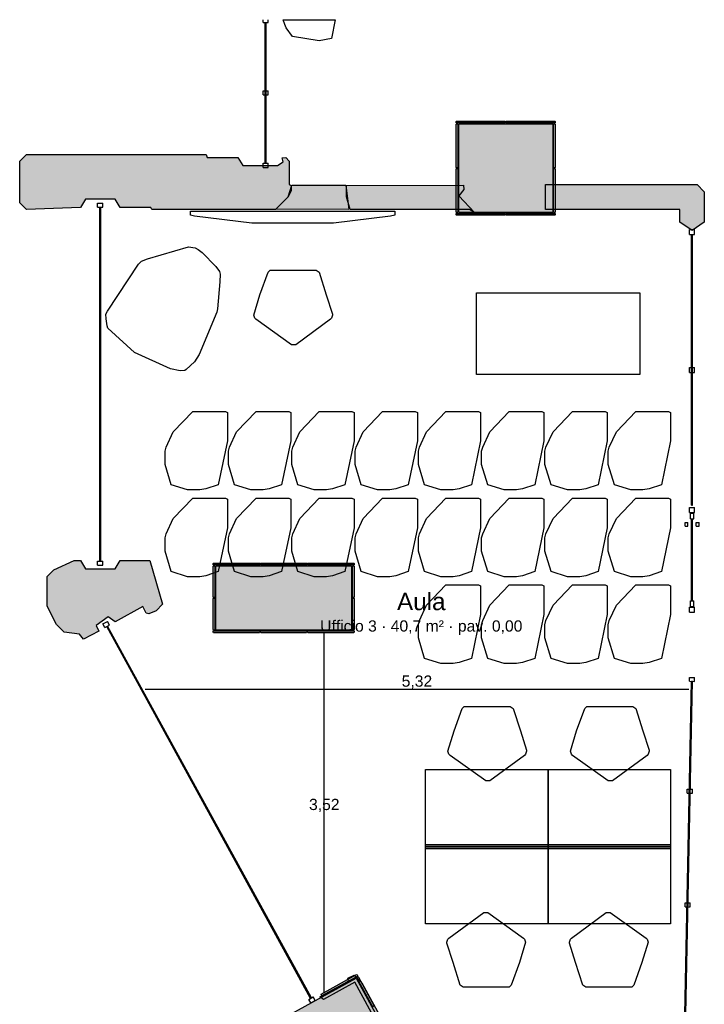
# Model space of a CAD drawing. Header units: millimetres. Extents: x -9985 to 240895, y -184894 to 39395.
# Tile 6 of 164: x 1913 to 8618, y -137892 to -128245. Entities that reach past the tile are written whole.
import ezdxf
from ezdxf.enums import TextEntityAlignment as Align

# ---------------------------------------------------------------- set-up
doc = ezdxf.new("R2010")
doc.units = ezdxf.units.MM
for name, color, linetype in [('A-ARREDI', 9, 'Continuous'), ('A-MISURE', 40, 'Continuous'), ('A-MURI-ESISTENTI', 7, 'Continuous'), ('A-MURI-NUOVI', 40, 'Continuous'), ('A-PARETI-VETRATE', 5, 'Continuous'), ('A-PILASTRI', 8, 'Continuous'), ('A-TESTI', 7, 'Continuous'), ('A-VETRINE', 4, 'Continuous')]:
    doc.layers.add(name, color=color, linetype=linetype)
doc.styles.add('VISIO', font='arial.ttf')

msp = doc.modelspace()

# ---------------------------------------------------------------- hatches: boundary and pattern name
at = {"layer": 'A-MURI-ESISTENTI'}
for points in [[(3207.501, -130105), (3197.501, -130085), (2897.501, -130085), (2847.501, -130005), (2557.501, -130005), (2507.501, -130085), (1977.501, -130105), (1912.501, -130040), (1912.501, -129630), (1977.501, -129565), (3737.501, -129565), (3747.501, -129595), (4047.501, -129595), (4097.501, -129675), (4437.501, -129675), (4491.501, -129639), (4482.501, -129600), (4517.501, -129595), (4552.501, -129630), (4552.501, -129860), (4572.501, -129870), (4572.501, -129920), (4542.501, -129980), (4417.501, -130105), (3207.501, -130105)], [(6317.501, -130105), (5147.501, -130105), (5112.501, -129980), (5112.501, -129870), (6257.501, -129865), (6262.501, -129910), (6212.501, -129970), (6367.501, -130135), (6317.501, -130105)], [(2497.501, -134265), (2347.501, -134245), (2272.501, -134170), (2182.501, -133990), (2182.501, -133700), (2247.501, -133635), (2447.501, -133545), (2507.501, -133545), (2557.501, -133625), (2847.501, -133625), (2897.501, -133545), (3187.501, -133545), (3312.501, -133970), (3247.501, -134035), (3177.501, -134065), (3152.501, -134060), (3117.501, -133995), (2847.501, -134145), (2777.501, -134095), (2662.501, -134180), (2687.501, -134235), (2537.501, -134315), (2497.501, -134265)], [(5134.501, -138392), (5482.501, -138203), (5194.501, -137674), (4887.501, -137845), (4852.501, -137820), (5087.501, -137695), (5132.501, -137660), (5127.501, -137635), (5187.501, -137605), (5262.501, -137680), (5457.501, -138035), (5682.501, -138040), (5672.501, -138180), (5627.501, -138265), (5447.501, -138265), (5197.501, -138405), (5134.501, -138392)]]:
    msp.add_hatch(color=7, dxfattribs=at).paths.add_polyline_path(points)
at = {"layer": 'A-MURI-NUOVI'}
for points in [[(4422.501, -130100), (4542.501, -129980), (4577.501, -129865), (5107.501, -129865), (5137.501, -130105), (4422.501, -130100)], [(8617.501, -129930), (8617.501, -130230), (8497.501, -130310), (8377.501, -130230), (8377.501, -130105), (7062.501, -130105), (7062.501, -129860), (8547.501, -129860), (8617.501, -129930)]]:
    msp.add_hatch(color=40, dxfattribs=at).paths.add_polyline_path(points)
at = {"layer": 'A-PILASTRI'}
for points in [[(6186.501, -129257), (6186.501, -129243), (6190.501, -129239), (6665.501, -129239), (6669.501, -129243), (6669.501, -129257), (6186.501, -129257)], [(6675.501, -129257), (6675.501, -129243), (6679.501, -129239), (7154.501, -129239), (7158.501, -129243), (7158.501, -129257), (6675.501, -129257)], [(6204.501, -129697), (6190.501, -129697), (6186.501, -129693), (6186.501, -129269), (6190.501, -129265), (6204.501, -129265), (6204.501, -129697)], [(6212.501, -130135), (6212.501, -129265), (7132.501, -129265), (7132.501, -130135), (6212.501, -130135)], [(7140.501, -129265), (7154.501, -129265), (7158.501, -129269), (7158.501, -129693), (7154.501, -129697), (7140.501, -129697), (7140.501, -129265)], [(6204.501, -130135), (6190.501, -130135), (6186.501, -130131), (6186.501, -129707), (6190.501, -129703), (6204.501, -129703), (6204.501, -130135)], [(7140.501, -129703), (7154.501, -129703), (7158.501, -129707), (7158.501, -130131), (7154.501, -130135), (7140.501, -130135), (7140.501, -129703)], [(6669.501, -130143), (6669.501, -130157), (6665.501, -130161), (6190.501, -130161), (6186.501, -130157), (6186.501, -130143), (6669.501, -130143)], [(7158.501, -130143), (7158.501, -130157), (7154.501, -130161), (6679.501, -130161), (6675.501, -130157), (6675.501, -130143), (7158.501, -130143)], [(3806.501, -133587), (3806.501, -133573), (3810.501, -133569), (4260.501, -133569), (4264.501, -133573), (4264.501, -133587), (3806.501, -133587)], [(3824.501, -133907), (3810.501, -133907), (3806.501, -133903), (3806.501, -133599), (3810.501, -133595), (3824.501, -133595), (3824.501, -133907)], [(3832.501, -134225), (3832.501, -133595), (5162.501, -133595), (5162.501, -134225), (3832.501, -134225)], [(4270.501, -133587), (4270.501, -133573), (4274.501, -133569), (4720.501, -133569), (4724.501, -133573), (4724.501, -133587), (4270.501, -133587)], [(4730.501, -133587), (4730.501, -133573), (4734.501, -133569), (5184.501, -133569), (5188.501, -133573), (5188.501, -133587), (4730.501, -133587)], [(5170.501, -133595), (5184.501, -133595), (5188.501, -133599), (5188.501, -133903), (5184.501, -133907), (5170.501, -133907), (5170.501, -133595)], [(3824.501, -134225), (3810.501, -134225), (3806.501, -134221), (3806.501, -133917), (3810.501, -133913), (3824.501, -133913), (3824.501, -134225)], [(5170.501, -133913), (5184.501, -133913), (5188.501, -133917), (5188.501, -134221), (5184.501, -134225), (5170.501, -134225), (5170.501, -133913)], [(4264.501, -134233), (4264.501, -134247), (4260.501, -134251), (3810.501, -134251), (3806.501, -134247), (3806.501, -134233), (4264.501, -134233)], [(4724.501, -134233), (4724.501, -134247), (4720.501, -134251), (4274.501, -134251), (4270.501, -134247), (4270.501, -134233), (4724.501, -134233)], [(5188.501, -134233), (5188.501, -134247), (5184.501, -134251), (4734.501, -134251), (4730.501, -134247), (4730.501, -134233), (5188.501, -134233)], [(4857.501, -138579), (4540.501, -138001), (5206.501, -137635), (5523.501, -138213), (4857.501, -138579)], [(4871.501, -137809), (4865.501, -137797), (4866.501, -137792), (5212.501, -137601), (5218.501, -137603), (5225.501, -137615), (4871.501, -137809)], [(5213.501, -137631), (5225.501, -137624), (5230.501, -137626), (5384.501, -137905), (5382.501, -137911), (5370.501, -137917), (5213.501, -137631)]]:
    msp.add_hatch(color=8, dxfattribs=at).paths.add_polyline_path(points)

# ---------------------------------------------------------------- linework, layer by layer
at = {"layer": 'A-ARREDI'}
for points in [[(4967.692, -128429.682), (4845.621, -128452.221), (4583.662, -128408.86), (4522.071, -128324.257), (4509.518, -128292.495), (4494.238, -128245), (5003.472, -128245), (4967.692, -128429.682)], [(4967.692, -128429.682), (4845.621, -128452.221), (4583.662, -128408.86), (4522.071, -128324.257), (4509.518, -128292.495), (4494.238, -128245), (5003.472, -128245), (4967.692, -128429.682)], [(5585.501, -130160), (5545.501, -130170), (4985.501, -130240), (4185.501, -130240), (3625.501, -130170), (3585.501, -130160), (3585.501, -130120), (5585.501, -130120), (5585.501, -130160)], [(5585.501, -130160), (5545.501, -130170), (4985.501, -130240), (4185.501, -130240), (3625.501, -130170), (3585.501, -130160), (3585.501, -130120), (5585.501, -130120), (5585.501, -130160)], [(3669.647, -131526.8), (3623.777, -131596.9), (3543.499, -131672.103), (3530.756, -131681.025), (3485.514, -131684.218), (3388.018, -131667.026), (3036.891, -131504.586), (2776.875, -131268.854), (2769.863, -131245.278), (2759.658, -131176.46), (2756.465, -131131.218), (2773.029, -131100.63), (3077.552, -130640.52), (3104.948, -130611.841), (3164.843, -130588.893), (3565.634, -130469.679), (3630.631, -130481.139), (3661.219, -130497.703), (3700.731, -130527.009), (3833.29, -130662.08), (3868.981, -130713.052), (3875.993, -130736.628), (3873.455, -130814.368), (3849.278, -131078.177), (3843.548, -131110.676), (3669.647, -131526.8)], [(3669.647, -131526.8), (3623.777, -131596.9), (3543.499, -131672.103), (3530.756, -131681.025), (3485.514, -131684.218), (3388.018, -131667.026), (3036.891, -131504.586), (2776.875, -131268.854), (2769.863, -131245.278), (2759.658, -131176.46), (2756.465, -131131.218), (2773.029, -131100.63), (3077.552, -130640.52), (3104.948, -130611.841), (3164.843, -130588.893), (3565.634, -130469.679), (3630.631, -130481.139), (3661.219, -130497.703), (3700.731, -130527.009), (3833.29, -130662.08), (3868.981, -130713.052), (3875.993, -130736.628), (3873.455, -130814.368), (3849.278, -131078.177), (3843.548, -131110.676), (3669.647, -131526.8)], [(4845.501, -130720), (4915.501, -130940), (4975.501, -131130), (4975.501, -131140), (4965.501, -131170), (4955.501, -131180), (4615.501, -131430), (4575.501, -131430), (4225.501, -131180), (4215.501, -131170), (4205.501, -131140), (4265.501, -130940), (4345.501, -130720), (4365.501, -130700), (4815.501, -130700), (4845.501, -130720)], [(4845.501, -130720), (4915.501, -130940), (4975.501, -131130), (4975.501, -131140), (4965.501, -131170), (4955.501, -131180), (4615.501, -131430), (4575.501, -131430), (4225.501, -131180), (4215.501, -131170), (4205.501, -131140), (4265.501, -130940), (4345.501, -130720), (4365.501, -130700), (4815.501, -130700), (4845.501, -130720)], [(7987.001, -131722.5), (6387.001, -131722.5), (6387.001, -130922.5), (7987.001, -130922.5), (7987.001, -131722.5)], [(7987.001, -131722.5), (6387.001, -131722.5), (6387.001, -130922.5), (7987.001, -130922.5), (7987.001, -131722.5)], [(3397.001, -132802.5), (3337.001, -132602.5), (3337.001, -132472.5), (3347.001, -132432.5), (3417.001, -132282.5), (3607.001, -132082.5), (3927.001, -132082.5), (3947.001, -132092.5), (3947.001, -132372.5), (3857.001, -132802.5), (3737.001, -132842.5), (3677.001, -132852.5), (3557.001, -132852.5), (3397.001, -132802.5)], [(3397.001, -132802.5), (3337.001, -132602.5), (3337.001, -132472.5), (3347.001, -132432.5), (3417.001, -132282.5), (3607.001, -132082.5), (3927.001, -132082.5), (3947.001, -132092.5), (3947.001, -132372.5), (3857.001, -132802.5), (3737.001, -132842.5), (3677.001, -132852.5), (3557.001, -132852.5), (3397.001, -132802.5)], [(4017.001, -132802.5), (3957.001, -132602.5), (3957.001, -132472.5), (3967.001, -132432.5), (4037.001, -132282.5), (4227.001, -132082.5), (4547.001, -132082.5), (4567.001, -132092.5), (4567.001, -132372.5), (4477.001, -132802.5), (4357.001, -132842.5), (4297.001, -132852.5), (4177.001, -132852.5), (4017.001, -132802.5)], [(4017.001, -132802.5), (3957.001, -132602.5), (3957.001, -132472.5), (3967.001, -132432.5), (4037.001, -132282.5), (4227.001, -132082.5), (4547.001, -132082.5), (4567.001, -132092.5), (4567.001, -132372.5), (4477.001, -132802.5), (4357.001, -132842.5), (4297.001, -132852.5), (4177.001, -132852.5), (4017.001, -132802.5)], [(4637.001, -132802.5), (4577.001, -132602.5), (4577.001, -132472.5), (4587.001, -132432.5), (4657.001, -132282.5), (4847.001, -132082.5), (5167.001, -132082.5), (5187.001, -132092.5), (5187.001, -132372.5), (5097.001, -132802.5), (4977.001, -132842.5), (4917.001, -132852.5), (4797.001, -132852.5), (4637.001, -132802.5)], [(4637.001, -132802.5), (4577.001, -132602.5), (4577.001, -132472.5), (4587.001, -132432.5), (4657.001, -132282.5), (4847.001, -132082.5), (5167.001, -132082.5), (5187.001, -132092.5), (5187.001, -132372.5), (5097.001, -132802.5), (4977.001, -132842.5), (4917.001, -132852.5), (4797.001, -132852.5), (4637.001, -132802.5)], [(5257.001, -132802.5), (5197.001, -132602.5), (5197.001, -132472.5), (5207.001, -132432.5), (5277.001, -132282.5), (5467.001, -132082.5), (5787.001, -132082.5), (5807.001, -132092.5), (5807.001, -132372.5), (5717.001, -132802.5), (5597.001, -132842.5), (5537.001, -132852.5), (5417.001, -132852.5), (5257.001, -132802.5)], [(5257.001, -132802.5), (5197.001, -132602.5), (5197.001, -132472.5), (5207.001, -132432.5), (5277.001, -132282.5), (5467.001, -132082.5), (5787.001, -132082.5), (5807.001, -132092.5), (5807.001, -132372.5), (5717.001, -132802.5), (5597.001, -132842.5), (5537.001, -132852.5), (5417.001, -132852.5), (5257.001, -132802.5)], [(5877.001, -132802.5), (5817.001, -132602.5), (5817.001, -132472.5), (5827.001, -132432.5), (5897.001, -132282.5), (6087.001, -132082.5), (6407.001, -132082.5), (6427.001, -132092.5), (6427.001, -132372.5), (6337.001, -132802.5), (6217.001, -132842.5), (6157.001, -132852.5), (6037.001, -132852.5), (5877.001, -132802.5)], [(5877.001, -132802.5), (5817.001, -132602.5), (5817.001, -132472.5), (5827.001, -132432.5), (5897.001, -132282.5), (6087.001, -132082.5), (6407.001, -132082.5), (6427.001, -132092.5), (6427.001, -132372.5), (6337.001, -132802.5), (6217.001, -132842.5), (6157.001, -132852.5), (6037.001, -132852.5), (5877.001, -132802.5)], [(6497.001, -132802.5), (6437.001, -132602.5), (6437.001, -132472.5), (6447.001, -132432.5), (6517.001, -132282.5), (6707.001, -132082.5), (7027.001, -132082.5), (7047.001, -132092.5), (7047.001, -132372.5), (6957.001, -132802.5), (6837.001, -132842.5), (6777.001, -132852.5), (6657.001, -132852.5), (6497.001, -132802.5)], [(6497.001, -132802.5), (6437.001, -132602.5), (6437.001, -132472.5), (6447.001, -132432.5), (6517.001, -132282.5), (6707.001, -132082.5), (7027.001, -132082.5), (7047.001, -132092.5), (7047.001, -132372.5), (6957.001, -132802.5), (6837.001, -132842.5), (6777.001, -132852.5), (6657.001, -132852.5), (6497.001, -132802.5)], [(7117.001, -132802.5), (7057.001, -132602.5), (7057.001, -132472.5), (7067.001, -132432.5), (7137.001, -132282.5), (7327.001, -132082.5), (7647.001, -132082.5), (7667.001, -132092.5), (7667.001, -132372.5), (7577.001, -132802.5), (7457.001, -132842.5), (7397.001, -132852.5), (7277.001, -132852.5), (7117.001, -132802.5)], [(7117.001, -132802.5), (7057.001, -132602.5), (7057.001, -132472.5), (7067.001, -132432.5), (7137.001, -132282.5), (7327.001, -132082.5), (7647.001, -132082.5), (7667.001, -132092.5), (7667.001, -132372.5), (7577.001, -132802.5), (7457.001, -132842.5), (7397.001, -132852.5), (7277.001, -132852.5), (7117.001, -132802.5)], [(7737.001, -132802.5), (7677.001, -132602.5), (7677.001, -132472.5), (7687.001, -132432.5), (7757.001, -132282.5), (7947.001, -132082.5), (8267.001, -132082.5), (8287.001, -132092.5), (8287.001, -132372.5), (8197.001, -132802.5), (8077.001, -132842.5), (8017.001, -132852.5), (7897.001, -132852.5), (7737.001, -132802.5)], [(7737.001, -132802.5), (7677.001, -132602.5), (7677.001, -132472.5), (7687.001, -132432.5), (7757.001, -132282.5), (7947.001, -132082.5), (8267.001, -132082.5), (8287.001, -132092.5), (8287.001, -132372.5), (8197.001, -132802.5), (8077.001, -132842.5), (8017.001, -132852.5), (7897.001, -132852.5), (7737.001, -132802.5)], [(3397.001, -133652.5), (3337.001, -133452.5), (3337.001, -133322.5), (3347.001, -133282.5), (3417.001, -133132.5), (3607.001, -132932.5), (3927.001, -132932.5), (3947.001, -132942.5), (3947.001, -133222.5), (3857.001, -133652.5), (3737.001, -133692.5), (3677.001, -133702.5), (3557.001, -133702.5), (3397.001, -133652.5)], [(3397.001, -133652.5), (3337.001, -133452.5), (3337.001, -133322.5), (3347.001, -133282.5), (3417.001, -133132.5), (3607.001, -132932.5), (3927.001, -132932.5), (3947.001, -132942.5), (3947.001, -133222.5), (3857.001, -133652.5), (3737.001, -133692.5), (3677.001, -133702.5), (3557.001, -133702.5), (3397.001, -133652.5)], [(4017.001, -133652.5), (3957.001, -133452.5), (3957.001, -133322.5), (3967.001, -133282.5), (4037.001, -133132.5), (4227.001, -132932.5), (4547.001, -132932.5), (4567.001, -132942.5), (4567.001, -133222.5), (4477.001, -133652.5), (4357.001, -133692.5), (4297.001, -133702.5), (4177.001, -133702.5), (4017.001, -133652.5)], [(4017.001, -133652.5), (3957.001, -133452.5), (3957.001, -133322.5), (3967.001, -133282.5), (4037.001, -133132.5), (4227.001, -132932.5), (4547.001, -132932.5), (4567.001, -132942.5), (4567.001, -133222.5), (4477.001, -133652.5), (4357.001, -133692.5), (4297.001, -133702.5), (4177.001, -133702.5), (4017.001, -133652.5)], [(4637.001, -133652.5), (4577.001, -133452.5), (4577.001, -133322.5), (4587.001, -133282.5), (4657.001, -133132.5), (4847.001, -132932.5), (5167.001, -132932.5), (5187.001, -132942.5), (5187.001, -133222.5), (5097.001, -133652.5), (4977.001, -133692.5), (4917.001, -133702.5), (4797.001, -133702.5), (4637.001, -133652.5)], [(4637.001, -133652.5), (4577.001, -133452.5), (4577.001, -133322.5), (4587.001, -133282.5), (4657.001, -133132.5), (4847.001, -132932.5), (5167.001, -132932.5), (5187.001, -132942.5), (5187.001, -133222.5), (5097.001, -133652.5), (4977.001, -133692.5), (4917.001, -133702.5), (4797.001, -133702.5), (4637.001, -133652.5)], [(5257.001, -133652.5), (5197.001, -133452.5), (5197.001, -133322.5), (5207.001, -133282.5), (5277.001, -133132.5), (5467.001, -132932.5), (5787.001, -132932.5), (5807.001, -132942.5), (5807.001, -133222.5), (5717.001, -133652.5), (5597.001, -133692.5), (5537.001, -133702.5), (5417.001, -133702.5), (5257.001, -133652.5)], [(5257.001, -133652.5), (5197.001, -133452.5), (5197.001, -133322.5), (5207.001, -133282.5), (5277.001, -133132.5), (5467.001, -132932.5), (5787.001, -132932.5), (5807.001, -132942.5), (5807.001, -133222.5), (5717.001, -133652.5), (5597.001, -133692.5), (5537.001, -133702.5), (5417.001, -133702.5), (5257.001, -133652.5)], [(5877.001, -133652.5), (5817.001, -133452.5), (5817.001, -133322.5), (5827.001, -133282.5), (5897.001, -133132.5), (6087.001, -132932.5), (6407.001, -132932.5), (6427.001, -132942.5), (6427.001, -133222.5), (6337.001, -133652.5), (6217.001, -133692.5), (6157.001, -133702.5), (6037.001, -133702.5), (5877.001, -133652.5)], [(5877.001, -133652.5), (5817.001, -133452.5), (5817.001, -133322.5), (5827.001, -133282.5), (5897.001, -133132.5), (6087.001, -132932.5), (6407.001, -132932.5), (6427.001, -132942.5), (6427.001, -133222.5), (6337.001, -133652.5), (6217.001, -133692.5), (6157.001, -133702.5), (6037.001, -133702.5), (5877.001, -133652.5)], [(6497.001, -133652.5), (6437.001, -133452.5), (6437.001, -133322.5), (6447.001, -133282.5), (6517.001, -133132.5), (6707.001, -132932.5), (7027.001, -132932.5), (7047.001, -132942.5), (7047.001, -133222.5), (6957.001, -133652.5), (6837.001, -133692.5), (6777.001, -133702.5), (6657.001, -133702.5), (6497.001, -133652.5)], [(6497.001, -133652.5), (6437.001, -133452.5), (6437.001, -133322.5), (6447.001, -133282.5), (6517.001, -133132.5), (6707.001, -132932.5), (7027.001, -132932.5), (7047.001, -132942.5), (7047.001, -133222.5), (6957.001, -133652.5), (6837.001, -133692.5), (6777.001, -133702.5), (6657.001, -133702.5), (6497.001, -133652.5)], [(7117.001, -133652.5), (7057.001, -133452.5), (7057.001, -133322.5), (7067.001, -133282.5), (7137.001, -133132.5), (7327.001, -132932.5), (7647.001, -132932.5), (7667.001, -132942.5), (7667.001, -133222.5), (7577.001, -133652.5), (7457.001, -133692.5), (7397.001, -133702.5), (7277.001, -133702.5), (7117.001, -133652.5)], [(7117.001, -133652.5), (7057.001, -133452.5), (7057.001, -133322.5), (7067.001, -133282.5), (7137.001, -133132.5), (7327.001, -132932.5), (7647.001, -132932.5), (7667.001, -132942.5), (7667.001, -133222.5), (7577.001, -133652.5), (7457.001, -133692.5), (7397.001, -133702.5), (7277.001, -133702.5), (7117.001, -133652.5)], [(7737.001, -133652.5), (7677.001, -133452.5), (7677.001, -133322.5), (7687.001, -133282.5), (7757.001, -133132.5), (7947.001, -132932.5), (8267.001, -132932.5), (8287.001, -132942.5), (8287.001, -133222.5), (8197.001, -133652.5), (8077.001, -133692.5), (8017.001, -133702.5), (7897.001, -133702.5), (7737.001, -133652.5)], [(7737.001, -133652.5), (7677.001, -133452.5), (7677.001, -133322.5), (7687.001, -133282.5), (7757.001, -133132.5), (7947.001, -132932.5), (8267.001, -132932.5), (8287.001, -132942.5), (8287.001, -133222.5), (8197.001, -133652.5), (8077.001, -133692.5), (8017.001, -133702.5), (7897.001, -133702.5), (7737.001, -133652.5)], [(5877.001, -134502.5), (5817.001, -134302.5), (5817.001, -134172.5), (5827.001, -134132.5), (5897.001, -133982.5), (6087.001, -133782.5), (6407.001, -133782.5), (6427.001, -133792.5), (6427.001, -134072.5), (6337.001, -134502.5), (6217.001, -134542.5), (6157.001, -134552.5), (6037.001, -134552.5), (5877.001, -134502.5)], [(5877.001, -134502.5), (5817.001, -134302.5), (5817.001, -134172.5), (5827.001, -134132.5), (5897.001, -133982.5), (6087.001, -133782.5), (6407.001, -133782.5), (6427.001, -133792.5), (6427.001, -134072.5), (6337.001, -134502.5), (6217.001, -134542.5), (6157.001, -134552.5), (6037.001, -134552.5), (5877.001, -134502.5)], [(6497.001, -134502.5), (6437.001, -134302.5), (6437.001, -134172.5), (6447.001, -134132.5), (6517.001, -133982.5), (6707.001, -133782.5), (7027.001, -133782.5), (7047.001, -133792.5), (7047.001, -134072.5), (6957.001, -134502.5), (6837.001, -134542.5), (6777.001, -134552.5), (6657.001, -134552.5), (6497.001, -134502.5)], [(6497.001, -134502.5), (6437.001, -134302.5), (6437.001, -134172.5), (6447.001, -134132.5), (6517.001, -133982.5), (6707.001, -133782.5), (7027.001, -133782.5), (7047.001, -133792.5), (7047.001, -134072.5), (6957.001, -134502.5), (6837.001, -134542.5), (6777.001, -134552.5), (6657.001, -134552.5), (6497.001, -134502.5)], [(7117.001, -134502.5), (7057.001, -134302.5), (7057.001, -134172.5), (7067.001, -134132.5), (7137.001, -133982.5), (7327.001, -133782.5), (7647.001, -133782.5), (7667.001, -133792.5), (7667.001, -134072.5), (7577.001, -134502.5), (7457.001, -134542.5), (7397.001, -134552.5), (7277.001, -134552.5), (7117.001, -134502.5)], [(7117.001, -134502.5), (7057.001, -134302.5), (7057.001, -134172.5), (7067.001, -134132.5), (7137.001, -133982.5), (7327.001, -133782.5), (7647.001, -133782.5), (7667.001, -133792.5), (7667.001, -134072.5), (7577.001, -134502.5), (7457.001, -134542.5), (7397.001, -134552.5), (7277.001, -134552.5), (7117.001, -134502.5)], [(7737.001, -134502.5), (7677.001, -134302.5), (7677.001, -134172.5), (7687.001, -134132.5), (7757.001, -133982.5), (7947.001, -133782.5), (8267.001, -133782.5), (8287.001, -133792.5), (8287.001, -134072.5), (8197.001, -134502.5), (8077.001, -134542.5), (8017.001, -134552.5), (7897.001, -134552.5), (7737.001, -134502.5)], [(7737.001, -134502.5), (7677.001, -134302.5), (7677.001, -134172.5), (7687.001, -134132.5), (7757.001, -133982.5), (7947.001, -133782.5), (8267.001, -133782.5), (8287.001, -133792.5), (8287.001, -134072.5), (8197.001, -134502.5), (8077.001, -134542.5), (8017.001, -134552.5), (7897.001, -134552.5), (7737.001, -134502.5)], [(6747.001, -134992.5), (6817.001, -135212.5), (6877.001, -135402.5), (6877.001, -135412.5), (6867.001, -135442.5), (6857.001, -135452.5), (6517.001, -135702.5), (6477.001, -135702.5), (6127.001, -135452.5), (6117.001, -135442.5), (6107.001, -135412.5), (6167.001, -135212.5), (6247.001, -134992.5), (6267.001, -134972.5), (6717.001, -134972.5), (6747.001, -134992.5)], [(6747.001, -134992.5), (6817.001, -135212.5), (6877.001, -135402.5), (6877.001, -135412.5), (6867.001, -135442.5), (6857.001, -135452.5), (6517.001, -135702.5), (6477.001, -135702.5), (6127.001, -135452.5), (6117.001, -135442.5), (6107.001, -135412.5), (6167.001, -135212.5), (6247.001, -134992.5), (6267.001, -134972.5), (6717.001, -134972.5), (6747.001, -134992.5)], [(7947.001, -134992.5), (8017.001, -135212.5), (8077.001, -135402.5), (8077.001, -135412.5), (8067.001, -135442.5), (8057.001, -135452.5), (7717.001, -135702.5), (7677.001, -135702.5), (7327.001, -135452.5), (7317.001, -135442.5), (7307.001, -135412.5), (7367.001, -135212.5), (7447.001, -134992.5), (7467.001, -134972.5), (7917.001, -134972.5), (7947.001, -134992.5)], [(7947.001, -134992.5), (8017.001, -135212.5), (8077.001, -135402.5), (8077.001, -135412.5), (8067.001, -135442.5), (8057.001, -135452.5), (7717.001, -135702.5), (7677.001, -135702.5), (7327.001, -135452.5), (7317.001, -135442.5), (7307.001, -135412.5), (7367.001, -135212.5), (7447.001, -134992.5), (7467.001, -134972.5), (7917.001, -134972.5), (7947.001, -134992.5)], [(7087.001, -136352.5), (5887.001, -136352.5), (5887.001, -135592.5), (7087.001, -135592.5), (7087.001, -136352.5)], [(7087.001, -136352.5), (5887.001, -136352.5), (5887.001, -135592.5), (7087.001, -135592.5), (7087.001, -136352.5)], [(8287.001, -136352.5), (7087.001, -136352.5), (7087.001, -135592.5), (8287.001, -135592.5), (8287.001, -136352.5)], [(8287.001, -136352.5), (7087.001, -136352.5), (7087.001, -135592.5), (8287.001, -135592.5), (8287.001, -136352.5)], [(5887.001, -136327.5), (7087.001, -136327.5), (7087.001, -136367.5), (5887.001, -136367.5), (5887.001, -136327.5)], [(5887.001, -136327.5), (7087.001, -136327.5), (7087.001, -136367.5), (5887.001, -136367.5), (5887.001, -136327.5)], [(5887.001, -136342.5), (7087.001, -136342.5), (7087.001, -137102.5), (5887.001, -137102.5), (5887.001, -136342.5)], [(5887.001, -136342.5), (7087.001, -136342.5), (7087.001, -137102.5), (5887.001, -137102.5), (5887.001, -136342.5)], [(7087.001, -136327.5), (8287.001, -136327.5), (8287.001, -136367.5), (7087.001, -136367.5), (7087.001, -136327.5)], [(7087.001, -136327.5), (8287.001, -136327.5), (8287.001, -136367.5), (7087.001, -136367.5), (7087.001, -136327.5)], [(7087.001, -136342.5), (8287.001, -136342.5), (8287.001, -137102.5), (7087.001, -137102.5), (7087.001, -136342.5)], [(7087.001, -136342.5), (8287.001, -136342.5), (8287.001, -137102.5), (7087.001, -137102.5), (7087.001, -136342.5)], [(6227.001, -137702.5), (6157.001, -137482.5), (6097.001, -137292.5), (6097.001, -137282.5), (6107.001, -137252.5), (6117.001, -137242.5), (6457.001, -136992.5), (6497.001, -136992.5), (6847.001, -137242.5), (6857.001, -137252.5), (6867.001, -137282.5), (6807.001, -137482.5), (6727.001, -137702.5), (6707.001, -137722.5), (6257.001, -137722.5), (6227.001, -137702.5)], [(6227.001, -137702.5), (6157.001, -137482.5), (6097.001, -137292.5), (6097.001, -137282.5), (6107.001, -137252.5), (6117.001, -137242.5), (6457.001, -136992.5), (6497.001, -136992.5), (6847.001, -137242.5), (6857.001, -137252.5), (6867.001, -137282.5), (6807.001, -137482.5), (6727.001, -137702.5), (6707.001, -137722.5), (6257.001, -137722.5), (6227.001, -137702.5)], [(7427.001, -137702.5), (7357.001, -137482.5), (7297.001, -137292.5), (7297.001, -137282.5), (7307.001, -137252.5), (7317.001, -137242.5), (7657.001, -136992.5), (7697.001, -136992.5), (8047.001, -137242.5), (8057.001, -137252.5), (8067.001, -137282.5), (8007.001, -137482.5), (7927.001, -137702.5), (7907.001, -137722.5), (7457.001, -137722.5), (7427.001, -137702.5)], [(7427.001, -137702.5), (7357.001, -137482.5), (7297.001, -137292.5), (7297.001, -137282.5), (7307.001, -137252.5), (7317.001, -137242.5), (7657.001, -136992.5), (7697.001, -136992.5), (8047.001, -137242.5), (8057.001, -137252.5), (8067.001, -137282.5), (8007.001, -137482.5), (7927.001, -137702.5), (7907.001, -137722.5), (7457.001, -137722.5), (7427.001, -137702.5)]]:
    msp.add_lwpolyline(points, close=True, dxfattribs=at)
at = {"layer": 'A-MISURE'}
for p, q in [((4895.556, -137774.818), (4895.556, -134252)), ((3141.06, -134805), (8465.265, -134805))]:
    msp.add_line(p, q, dxfattribs=at)
at = {"layer": 'A-MURI-ESISTENTI'}
for points in [[(3207.501, -130105), (3197.501, -130085), (2897.501, -130085), (2847.501, -130005), (2557.501, -130005), (2507.501, -130085), (1977.501, -130105), (1912.501, -130040), (1912.501, -129630), (1977.501, -129565), (3737.501, -129565), (3747.501, -129595), (4047.501, -129595), (4097.501, -129675), (4437.501, -129675), (4491.501, -129639), (4482.501, -129600), (4517.501, -129595), (4552.501, -129630), (4552.501, -129860), (4572.501, -129870), (4572.501, -129920), (4542.501, -129980), (4417.501, -130105), (3207.501, -130105)], [(6317.501, -130105), (5147.501, -130105), (5112.501, -129980), (5112.501, -129870), (6257.501, -129865), (6262.501, -129910), (6212.501, -129970), (6367.501, -130135), (6317.501, -130105)], [(2497.501, -134265), (2347.501, -134245), (2272.501, -134170), (2182.501, -133990), (2182.501, -133700), (2247.501, -133635), (2447.501, -133545), (2507.501, -133545), (2557.501, -133625), (2847.501, -133625), (2897.501, -133545), (3187.501, -133545), (3312.501, -133970), (3247.501, -134035), (3177.501, -134065), (3152.501, -134060), (3117.501, -133995), (2847.501, -134145), (2777.501, -134095), (2662.501, -134180), (2687.501, -134235), (2537.501, -134315), (2497.501, -134265)], [(5134.501, -138392), (5482.501, -138203), (5194.501, -137674), (4887.501, -137845), (4852.501, -137820), (5087.501, -137695), (5132.501, -137660), (5127.501, -137635), (5187.501, -137605), (5262.501, -137680), (5457.501, -138035), (5682.501, -138040), (5672.501, -138180), (5627.501, -138265), (5447.501, -138265), (5197.501, -138405), (5134.501, -138392)]]:
    msp.add_lwpolyline(points, close=True, dxfattribs=at)
at = {"layer": 'A-MURI-NUOVI'}
for points in [[(4422.501, -130100), (4542.501, -129980), (4577.501, -129865), (5107.501, -129865), (5137.501, -130105), (4422.501, -130100)], [(8617.501, -129930), (8617.501, -130230), (8497.501, -130310), (8377.501, -130230), (8377.501, -130105), (7062.501, -130105), (7062.501, -129860), (8547.501, -129860), (8617.501, -129930)]]:
    msp.add_lwpolyline(points, close=True, dxfattribs=at)
at = {"layer": 'A-PARETI-VETRATE'}
for p, q in [((4296.501, -128271.6), (4296.501, -128245)), ((4296.501, -128271.6), (4346.501, -128271.6)), ((4316.501, -128271.6), (4326.501, -128271.6)), ((4316.501, -129651.6), (4316.501, -128271.6)), ((4326.501, -129651.6), (4326.501, -128271.6)), ((4346.501, -128271.6), (4346.501, -128245)), ((4296.501, -128941.6), (4346.501, -128941.6)), ((4296.501, -128981.6), (4296.501, -128941.6)), ((4346.501, -128981.6), (4346.501, -128941.6)), ((4296.501, -128981.6), (4346.501, -128981.6)), ((4296.501, -129651.6), (4346.501, -129651.6)), ((4296.501, -129691.6), (4296.501, -129651.6)), ((4296.501, -129691.6), (4346.501, -129691.6)), ((4316.501, -129651.6), (4326.501, -129651.6)), ((4346.501, -129691.6), (4346.501, -129651.6)), ((8472.501, -130301.8), (8522.501, -130301.8)), ((8472.501, -130350.8), (8472.501, -130301.8)), ((8522.501, -130350.8), (8522.501, -130301.8)), ((8472.501, -130350.8), (8522.501, -130350.8)), ((8492.501, -130350.8), (8502.501, -130350.8)), ((8492.501, -133001), (8492.501, -130350.8)), ((8502.501, -133001), (8502.501, -130350.8)), ((8472.501, -131651.4), (8522.501, -131651.4)), ((8472.501, -131700.4), (8472.501, -131651.4)), ((8522.501, -131700.4), (8522.501, -131651.4)), ((8472.501, -131700.4), (8522.501, -131700.4)), ((8472.501, -133025.5), (8522.501, -133025.5)), ((8472.501, -133074.5), (8472.501, -133025.5)), ((8492.501, -133001), (8502.501, -133001)), ((8522.501, -133074.5), (8522.501, -133025.5)), ((8472.501, -133074.5), (8522.501, -133074.5)), ((8481.501, -133079.4), (8513.501, -133079.4)), ((8481.501, -133134.5), (8481.501, -133079.4)), ((8513.501, -133134.5), (8513.501, -133079.4)), ((8428.501, -133172.5), (8456.501, -133172.5)), ((8428.501, -133206.7), (8428.501, -133172.5)), ((8428.501, -133206.7), (8456.501, -133206.7)), ((8456.501, -133206.7), (8456.501, -133172.5)), ((8481.501, -133134.5), (8513.501, -133134.5)), ((8492.501, -133134.5), (8502.501, -133134.5)), ((8492.501, -133940), (8492.501, -133134.5)), ((8502.501, -133940), (8502.501, -133134.5)), ((8538.501, -133172.5), (8566.501, -133172.5)), ((8538.501, -133206.7), (8538.501, -133172.5)), ((8538.501, -133206.7), (8566.501, -133206.7)), ((8566.501, -133206.7), (8566.501, -133172.5)), ((8481.501, -133940), (8513.501, -133940)), ((8481.501, -133995.1), (8481.501, -133940)), ((8492.501, -133940), (8502.501, -133940)), ((8513.501, -133995.1), (8513.501, -133940)), ((8472.501, -134000), (8522.501, -134000)), ((8472.501, -134049), (8472.501, -134000)), ((8472.501, -134049), (8522.501, -134049)), ((8481.501, -133995.1), (8513.501, -133995.1)), ((8522.501, -134049), (8522.501, -134000)), ((8427.701, -137992.5), (8491.801, -134727)), ((8437.701, -137992.7), (8501.801, -134727.2)), ((8471.801, -134726.7), (8472.501, -134689)), ((8471.801, -134726.7), (8521.801, -134727.5)), ((8472.501, -134689), (8522.501, -134689.9)), ((8491.801, -134727), (8501.801, -134727.2)), ((8521.801, -134727.5), (8522.501, -134689.9)), ((8450.301, -135821.4), (8451.001, -135783.8)), ((8450.301, -135821.4), (8500.301, -135822.3)), ((8451.001, -135783.8), (8501.001, -135784.7)), ((8500.301, -135822.3), (8501.001, -135784.7)), ((8428.501, -136935.1), (8429.201, -136897.4)), ((8428.501, -136935.1), (8478.501, -136935.9)), ((8429.201, -136897.4), (8479.201, -136898.3)), ((8478.501, -136935.9), (8479.201, -136898.3))]:
    msp.add_line(p, q, dxfattribs=at)
at = {"layer": 'A-PILASTRI'}
for points in [[(6186.501, -129257), (6186.501, -129243), (6190.501, -129239), (6665.501, -129239), (6669.501, -129243), (6669.501, -129257), (6186.501, -129257)], [(6675.501, -129257), (6675.501, -129243), (6679.501, -129239), (7154.501, -129239), (7158.501, -129243), (7158.501, -129257), (6675.501, -129257)], [(6204.501, -129697), (6190.501, -129697), (6186.501, -129693), (6186.501, -129269), (6190.501, -129265), (6204.501, -129265), (6204.501, -129697)], [(6212.501, -130135), (6212.501, -129265), (7132.501, -129265), (7132.501, -130135), (6212.501, -130135)], [(7140.501, -129265), (7154.501, -129265), (7158.501, -129269), (7158.501, -129693), (7154.501, -129697), (7140.501, -129697), (7140.501, -129265)], [(6204.501, -130135), (6190.501, -130135), (6186.501, -130131), (6186.501, -129707), (6190.501, -129703), (6204.501, -129703), (6204.501, -130135)], [(7140.501, -129703), (7154.501, -129703), (7158.501, -129707), (7158.501, -130131), (7154.501, -130135), (7140.501, -130135), (7140.501, -129703)], [(6669.501, -130143), (6669.501, -130157), (6665.501, -130161), (6190.501, -130161), (6186.501, -130157), (6186.501, -130143), (6669.501, -130143)], [(7158.501, -130143), (7158.501, -130157), (7154.501, -130161), (6679.501, -130161), (6675.501, -130157), (6675.501, -130143), (7158.501, -130143)], [(3806.501, -133587), (3806.501, -133573), (3810.501, -133569), (4260.501, -133569), (4264.501, -133573), (4264.501, -133587), (3806.501, -133587)], [(3824.501, -133907), (3810.501, -133907), (3806.501, -133903), (3806.501, -133599), (3810.501, -133595), (3824.501, -133595), (3824.501, -133907)], [(3832.501, -134225), (3832.501, -133595), (5162.501, -133595), (5162.501, -134225), (3832.501, -134225)], [(4270.501, -133587), (4270.501, -133573), (4274.501, -133569), (4720.501, -133569), (4724.501, -133573), (4724.501, -133587), (4270.501, -133587)], [(4730.501, -133587), (4730.501, -133573), (4734.501, -133569), (5184.501, -133569), (5188.501, -133573), (5188.501, -133587), (4730.501, -133587)], [(5170.501, -133595), (5184.501, -133595), (5188.501, -133599), (5188.501, -133903), (5184.501, -133907), (5170.501, -133907), (5170.501, -133595)], [(3824.501, -134225), (3810.501, -134225), (3806.501, -134221), (3806.501, -133917), (3810.501, -133913), (3824.501, -133913), (3824.501, -134225)], [(5170.501, -133913), (5184.501, -133913), (5188.501, -133917), (5188.501, -134221), (5184.501, -134225), (5170.501, -134225), (5170.501, -133913)], [(4264.501, -134233), (4264.501, -134247), (4260.501, -134251), (3810.501, -134251), (3806.501, -134247), (3806.501, -134233), (4264.501, -134233)], [(4724.501, -134233), (4724.501, -134247), (4720.501, -134251), (4274.501, -134251), (4270.501, -134247), (4270.501, -134233), (4724.501, -134233)], [(5188.501, -134233), (5188.501, -134247), (5184.501, -134251), (4734.501, -134251), (4730.501, -134247), (4730.501, -134233), (5188.501, -134233)], [(4857.501, -138579), (4540.501, -138001), (5206.501, -137635), (5523.501, -138213), (4857.501, -138579)], [(4871.501, -137809), (4865.501, -137797), (4866.501, -137792), (5212.501, -137601), (5218.501, -137603), (5225.501, -137615), (4871.501, -137809)], [(5213.501, -137631), (5225.501, -137624), (5230.501, -137626), (5384.501, -137905), (5382.501, -137911), (5370.501, -137917), (5213.501, -137631)]]:
    msp.add_lwpolyline(points, close=True, dxfattribs=at)
at = {"layer": 'A-VETRINE'}
for p, q in [((2676.001, -130041), (2726.001, -130041)), ((2676.001, -130081), (2676.001, -130041)), ((2676.001, -130081), (2726.001, -130081)), ((2696.001, -130081), (2706.001, -130081)), ((2696.001, -133549), (2696.001, -130081)), ((2706.001, -133549), (2706.001, -130081)), ((2726.001, -130081), (2726.001, -130041)), ((2676.001, -133549), (2726.001, -133549)), ((2676.001, -133589), (2676.001, -133549)), ((2676.001, -133589), (2726.001, -133589)), ((2696.001, -133549), (2706.001, -133549)), ((2726.001, -133589), (2726.001, -133549)), ((2727.601, -134165), (2771.401, -134141)), ((2746.801, -134200.1), (2727.601, -134165)), ((2746.801, -134200.1), (2790.701, -134176.1)), ((2790.701, -134176.1), (2771.401, -134141)), ((2764.301, -134190.5), (2773.101, -134185.7)), ((4761.201, -137833.5), (2764.301, -134190.5)), ((4769.901, -137828.7), (2773.101, -134185.7)), ((4743.601, -137843.1), (4787.501, -137819.1)), ((4762.901, -137878.2), (4743.601, -137843.1)), ((4761.201, -137833.5), (4769.901, -137828.7)), ((4806.701, -137854.2), (4787.501, -137819.1)), ((4762.901, -137878.2), (4806.701, -137854.2))]:
    msp.add_line(p, q, dxfattribs=at)

# ---------------------------------------------------------------- texts
at = {"layer": 'A-MISURE', "style": 'VISIO'}
for s, p in [('5,32', (5803.162, -134725)), ('3,52', (4895.556, -135933.409))]:
    msp.add_text(s, height=110, dxfattribs=at).set_placement(p, align=Align.MIDDLE_CENTER)
at = {"layer": 'A-TESTI', "style": 'VISIO'}
for s, height, p in [('Aula', 170, (5845.556, -133945)), ('Ufficio 3 · 40,7 m² · pav. 0,00', 110, (5845.556, -134185))]:
    msp.add_text(s, height=height, dxfattribs=at).set_placement(p, align=Align.MIDDLE_CENTER)

doc.saveas('drawing.dxf')
